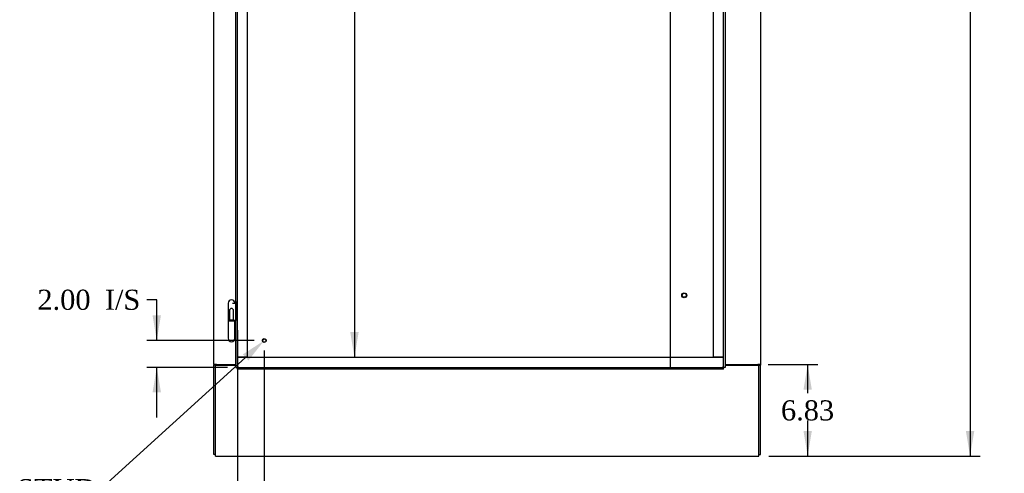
# Model space of a CAD drawing. Header units: inches. Extents: x 1 to 359, y -2 to 239.
# Tile 3 of 57: x 60 to 133, y 81 to 115. Entities that reach past the tile are written whole.
import ezdxf
from ezdxf import colors
from ezdxf.entities.mleader import LeaderData, LeaderLine
from ezdxf.enums import TextEntityAlignment as Align
from ezdxf.lldxf.tags import DXFTag
from ezdxf.math import Vec2, Vec3

# ---------------------------------------------------------------- set-up
doc = ezdxf.new("R2010")
doc.units = ezdxf.units.IN
doc.header["$MEASUREMENT"] = 0
for name, color, linetype in [('COM54273-5', 7, 'Continuous'), ('COM54274-4', 7, 'Continuous'), ('COM54275-6', 7, 'Continuous'), ('COM71137-8', 7, 'Continuous'), ('Default', 7, 'Continuous'), ('DV1_Default', 7, 'Continuous'), ('GSK11033', 7, 'Continuous'), ('HNG14563', 7, 'Continuous'), ('HNG14563B', 7, 'Continuous'), ('HNG14563MH', 7, 'Continuous'), ('STD21878', 7, 'Continuous'), ('STD26265', 7, 'Continuous')]:
    doc.layers.add(name, color=color, linetype=linetype)
doc.styles.add('SEACAD_Times_New_Roman', font='times.ttf')
tags = doc.linetypes.add('HIDDEN2', pattern=[0.1875, 0.125, -0.0625]).pattern_tags.tags
tags[6:7] = [DXFTag(74, 4), DXFTag(75, 0), DXFTag(340, '0'), DXFTag(46, 0.0), DXFTag(50, 0.0), DXFTag(44, 0.0), DXFTag(45, 0.0)]
tags[4:5] = [DXFTag(74, 4), DXFTag(75, 0), DXFTag(340, '0'), DXFTag(46, 0.0), DXFTag(50, 0.0), DXFTag(44, 0.0), DXFTag(45, 0.0)]
doc.dimstyles.new('HAMMOND_(STH_-_300x200)', dxfattribs={"dimtxt": 1.5, "dimasz": 1.875, "dimexe": 0.75, "dimexo": 0.75, "dimgap": 0.375, "dimtad": 0, "dimtih": 1, "dimtoh": 1, "dimzin": 0, "dimdsep": 46, "dimtxsty": 'SEACAD_Times_New_Roman', "dimblk1": '_SE_FILLED', "dimblk2": '_SE_FILLED', "dimsah": 1, "dimcen": 0.75, "dimadec": 0, "dimazin": 0, "dimtfac": 0.8, "dimtofl": 0, "dimtmove": 0, "dimatfit": 3, "dimfxl": 0, "dimtolj": 1, "dimtzin": 0, "dimarcsym": 0})

# ---------------------------------------------------------------- blocks, each defined once
blk = doc.blocks.new('DMBLK1108')
at = {"layer": 'Default', "linetype": 'Continuous'}
for points in [[(118.901, 87.593), (118.588, 89.468), (118.276, 87.593)], [(118.901, 84.516), (118.276, 84.516), (118.588, 82.641)]]:
    blk.add_hatch(color=7, dxfattribs=at).paths.add_polyline_path(points)
at = {"layer": 'Default', "color": 7, "linetype": 'Continuous'}
for p, q in [((115.633, 89.468), (119.338, 89.468)), ((118.588, 87.33), (118.588, 89.468)), ((118.588, 82.641), (118.588, 85.305)), ((115.693, 82.641), (119.338, 82.641))]:
    blk.add_line(p, q, dxfattribs=at)
at = {"layer": 'Default', "color": 7, "linetype": 'Continuous', "style": 'SEACAD_Times_New_Roman'}
blk.add_text('6.83', height=1.5, dxfattribs=at).set_placement((116.598, 86.805), align=Align.TOP_LEFT)
blk = doc.blocks.new('_SE_FILLED')
at = {"color": 0}
blk.add_line((0, 0), (-1, 0), dxfattribs=at)
blk.add_solid([(0, 0), (-1, -0.1665), (-1, 0.1665), (0, 0)], dxfattribs=at)
blk = doc.blocks.new('DMBLK1112')
at = {"layer": 'Default', "linetype": 'Continuous'}
for points in [[(74.193, 79.367), (76.068, 79.68), (74.193, 79.992)], [(79.943, 79.367), (79.943, 79.992), (78.068, 79.68)]]:
    blk.add_hatch(color=7, dxfattribs=at).paths.add_polyline_path(points)
at = {"layer": 'Default', "color": 7, "linetype": 'Continuous'}
for p, q in [((76.068, 92.033), (76.068, 78.93)), ((78.068, 90.516), (78.068, 78.93)), ((72.318, 79.68), (76.068, 79.68)), ((78.068, 79.68), (81.234, 79.68)), ((81.234, 79.68), (81.984, 79.68))]:
    blk.add_line(p, q, dxfattribs=at)
at = {"layer": 'Default', "color": 7, "linetype": 'Continuous', "style": 'SEACAD_Times_New_Roman'}
for s, p in [('2.00', (82.509, 80.43)), ('I/S', (87.54, 80.43))]:
    blk.add_text(s, height=1.5, dxfattribs=at).set_placement(p, align=Align.TOP_LEFT)
blk = doc.blocks.new('DMBLK1113')
at = {"layer": 'Default', "linetype": 'Continuous'}
for points in [[(69.739, 93.141), (70.052, 91.266), (70.364, 93.141)], [(69.739, 87.391), (70.364, 87.391), (70.052, 89.266)]]:
    blk.add_hatch(color=7, dxfattribs=at).paths.add_polyline_path(points)
at = {"layer": 'Default', "color": 7, "linetype": 'Continuous'}
for p, q in [((70.052, 94.31), (69.302, 94.31)), ((70.052, 91.266), (70.052, 94.31)), ((77.318, 91.266), (69.302, 91.266)), ((75.318, 89.266), (69.302, 89.266)), ((70.052, 85.516), (70.052, 89.266))]:
    blk.add_line(p, q, dxfattribs=at)
at = {"layer": 'Default', "color": 7, "linetype": 'Continuous', "style": 'SEACAD_Times_New_Roman'}
for s, p in [('2.00', (61.151, 95.06)), ('I/S', (66.182, 95.06))]:
    blk.add_text(s, height=1.5, dxfattribs=at).set_placement(p, align=Align.TOP_LEFT)
blk = doc.blocks.new('DMBLK1115')
at = {"layer": 'Default', "linetype": 'Continuous'}
for points in [[(85.105, 161.516), (84.792, 163.391), (84.48, 161.516)], [(85.105, 91.891), (84.48, 91.891), (84.792, 90.016)]]:
    blk.add_hatch(color=7, dxfattribs=at).paths.add_polyline_path(points)
at = {"layer": 'Default', "color": 7, "linetype": 'Continuous'}
for p, q in [((84.792, 163.391), (84.792, 127.979)), ((84.792, 125.954), (84.792, 90.016))]:
    blk.add_line(p, q, dxfattribs=at)
at = {"layer": 'Default', "color": 7, "linetype": 'Continuous', "style": 'SEACAD_Times_New_Roman'}
blk.add_text('73.38', height=1.5, dxfattribs=at).set_placement((82.233, 127.454), align=Align.TOP_LEFT)
blk = doc.blocks.new('DMBLK1120')
at = {"layer": 'Default', "linetype": 'Continuous'}
for points in [[(131.011, 164.891), (130.698, 166.766), (130.386, 164.891)], [(131.011, 84.516), (130.386, 84.516), (130.698, 82.641)]]:
    blk.add_hatch(color=7, dxfattribs=at).paths.add_polyline_path(points)
at = {"layer": 'Default', "color": 7, "linetype": 'Continuous'}
for p, q in [((112.866, 166.766), (131.448, 166.766)), ((130.698, 166.766), (130.698, 125.979)), ((130.698, 123.954), (130.698, 82.641)), ((115.693, 82.641), (131.448, 82.641))]:
    blk.add_line(p, q, dxfattribs=at)
at = {"layer": 'Default', "color": 7, "linetype": 'Continuous', "style": 'SEACAD_Times_New_Roman'}
blk.add_text('84.13', height=1.5, dxfattribs=at).set_placement((128.139, 125.454), align=Align.TOP_LEFT)

msp = doc.modelspace()

# ---------------------------------------------------------------- linework, layer by layer
at = {"layer": 'COM54273-5', "color": 7, "linetype": 'Continuous'}
for p, q in [((74.443, 82.826), (74.443, 89.438)), ((74.443, 89.438), (75.943, 89.438)), ((112.443, 89.438), (114.943, 89.438)), ((114.943, 82.826), (114.943, 89.438)), ((74.443, 82.641), (74.443, 82.826)), ((74.443, 82.641), (114.943, 82.641)), ((114.943, 82.641), (114.943, 82.826))]:
    msp.add_line(p, q, dxfattribs=at)
at = {"layer": 'COM54274-4', "color": 7, "linetype": 'Continuous'}
for p, q in [((115.068, 166.641), (115.068, 89.468)), ((112.443, 89.468), (114.883, 89.468)), ((115.068, 89.468), (114.883, 89.468)), ((114.943, 89.468), (114.943, 89.438)), ((114.943, 89.438), (115.068, 89.438)), ((115.068, 89.468), (115.068, 89.438)), ((115.068, 82.766), (115.068, 89.438)), ((114.943, 82.766), (115.068, 82.766))]:
    msp.add_line(p, q, dxfattribs=at)
at = {"layer": 'COM54275-6', "color": 7, "linetype": 'Continuous'}
for p, q in [((74.318, 89.468), (74.318, 166.641)), ((74.318, 89.468), (74.318, 89.438)), ((74.503, 89.468), (74.318, 89.468)), ((74.318, 82.766), (74.318, 89.438)), ((74.443, 89.438), (74.318, 89.438)), ((74.443, 89.468), (74.443, 89.438)), ((74.503, 89.468), (75.943, 89.468)), ((74.443, 82.766), (74.318, 82.766))]:
    msp.add_line(p, q, dxfattribs=at)
at = {"layer": 'COM71137-8', "color": 7, "linetype": 'Continuous'}
for p, q in [((75.943, 89.266), (75.943, 164.141)), ((112.443, 164.141), (112.443, 89.266)), ((75.943, 89.266), (76.018, 89.266)), ((76.068, 89.266), (76.018, 89.266)), ((76.114, 89.312), (76.068, 89.266)), ((76.068, 89.266), (76.068, 89.217)), ((76.068, 89.141), (76.068, 89.217)), ((112.318, 89.141), (76.068, 89.141)), ((76.127, 89.326), (76.127, 89.326)), ((76.127, 89.326), (76.128, 89.326)), ((76.128, 89.326), (76.127, 89.326)), ((76.128, 89.326), (76.128, 89.326)), ((112.258, 89.326), (112.258, 89.326)), ((112.258, 89.326), (112.258, 89.326)), ((112.258, 89.326), (112.258, 89.326)), ((112.258, 89.326), (112.258, 89.326)), ((112.268, 89.316), (112.318, 89.266)), ((112.318, 89.266), (112.367, 89.266)), ((112.318, 89.266), (112.318, 89.217)), ((112.318, 89.141), (112.318, 89.217)), ((112.443, 89.266), (112.367, 89.266))]:
    msp.add_line(p, q, dxfattribs=at)
at = {"layer": 'COM71137-8', "color": 7, "linetype": 'HIDDEN2'}
for p, q in [((76.068, 94.133), (75.943, 94.133)), ((76.068, 92.783), (75.943, 92.783)), ((112.263, 89.32), (112.268, 89.316))]:
    msp.add_line(p, q, dxfattribs=at)
at = {"layer": 'COM71137-8', "color": 7, "linetype": 'Continuous'}
for centre, start, end in [((76.782, 88.003), 116.33925, 121.16119), ((74.805, 89.98), 328.83881, 333.66075), ((111.603, 88.003), 58.83881, 63.66075), ((113.58, 89.98), 206.33925, 211.16119)]:
    msp.add_arc(centre, 1.476, start, end, dxfattribs=at)
at = {"layer": 'DV1_Default', "color": 7, "linetype": 'HIDDEN2'}
msp.add_line((108.351, 89.141), (108.351, 120.704), dxfattribs=at)
at = {"layer": 'GSK11033', "color": 7, "linetype": 'HIDDEN2'}
for p, q in [((76.068, 90.016), (76.068, 163.391)), ((76.818, 90.016), (76.818, 163.391)), ((111.568, 90.016), (111.568, 163.391)), ((112.318, 90.016), (112.318, 163.391)), ((76.068, 89.266), (76.068, 90.016)), ((76.068, 90.016), (112.318, 90.016)), ((76.818, 90.016), (76.068, 90.016)), ((112.318, 90.016), (111.568, 90.016)), ((112.318, 89.266), (112.318, 90.016)), ((76.068, 89.266), (112.318, 89.266))]:
    msp.add_line(p, q, dxfattribs=at)
at = {"layer": 'HNG14563', "color": 7, "linetype": 'Continuous'}
for p, q in [((75.373, 94.055), (75.373, 92.783)), ((75.712, 94.053), (75.943, 94.053)), ((75.878, 94.053), (75.878, 94.055)), ((75.727, 92.783), (75.943, 92.783))]:
    msp.add_line(p, q, dxfattribs=at)
at = {"layer": 'HNG14563', "color": 7, "linetype": 'HIDDEN2'}
for p, q in [((75.943, 94.053), (75.971, 94.053)), ((75.971, 94.053), (75.971, 92.783)), ((75.971, 94.053), (75.989, 94.053)), ((75.989, 94.053), (75.989, 92.783)), ((75.469, 93.501), (75.469, 92.783)), ((75.782, 92.783), (75.782, 93.501))]:
    msp.add_line(p, q, dxfattribs=at)
at = {"layer": 'HNG14563', "color": 7, "linetype": 'Continuous'}
msp.add_arc((75.626, 94.055), 0.253, 0, 180, dxfattribs=at)
at = {"layer": 'HNG14563', "color": 7, "linetype": 'HIDDEN2'}
msp.add_arc((75.626, 93.501), 0.157, 0, 180, dxfattribs=at)
at = {"layer": 'HNG14563B', "color": 7, "linetype": 'Continuous'}
for p, q in [((75.727, 92.783), (75.373, 92.783)), ((75.373, 92.783), (75.373, 92.704)), ((75.879, 92.704), (75.373, 92.704)), ((75.879, 92.704), (75.879, 92.783))]:
    msp.add_line(p, q, dxfattribs=at)
at = {"layer": 'HNG14563B', "color": 7, "linetype": 'HIDDEN2'}
for p, q in [((75.462, 92.783), (75.462, 92.704)), ((75.79, 92.704), (75.79, 92.783))]:
    msp.add_line(p, q, dxfattribs=at)
at = {"layer": 'HNG14563MH', "color": 7, "linetype": 'Continuous'}
for p, q in [((75.373, 92.704), (75.373, 91.431)), ((75.878, 91.431), (75.878, 92.704))]:
    msp.add_line(p, q, dxfattribs=at)
msp.add_arc((75.626, 91.431), 0.253, 180, 0, dxfattribs=at)
at = {"layer": 'STD21878', "color": 7, "linetype": 'HIDDEN2'}
for radius in [0.141, 0.125]:
    msp.add_circle((78.068, 91.266), radius, dxfattribs=at)
at = {"layer": 'STD26265', "color": 7, "linetype": 'HIDDEN2'}
for radius in [0.185, 0.15]:
    msp.add_circle((109.383, 94.641), radius, dxfattribs=at)

# ---------------------------------------------------------------- dimensions: what is measured, and where the dimension line sits
at = {"layer": 'Default', "color": 7, "linetype": 'Continuous'}
for base, p1, p2, angle, picture, middle, dimtype in [((130.698199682, 82.641014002), (112.115699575, 166.766014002), (114.942699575, 82.641014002), 90, 'DMBLK1120', (130.698199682, 124.703513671), 160), ((84.792017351, 163.391014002), (76.067699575, 163.391014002), (76.067699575, 90.016014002), 270, 'DMBLK1115', (84.792017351, 126.703515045), 161), ((118.588, 89.468), (74.443, 82.641), (114.883, 89.468), 90, 'DMBLK1108', (118.588, 86.055), 160)]:
    dim = msp.add_linear_dim(base=base, p1=p1, p2=p2, angle=angle, text='\\A1;<>', dimstyle='HAMMOND_(STH_-_300x200)', dxfattribs=at)
    dim.commit()
    dim.dimension.update_dxf_attribs({"geometry": picture, "text_midpoint": middle, "dimtype": dimtype})
dim = msp.add_linear_dim(base=(70.052, 91.266), p1=(76.068, 89.266), p2=(78.068, 91.266), angle=90, text='\\A1;<> I/S', dimstyle='HAMMOND_(STH_-_300x200)', override={"dimtmove": 1}, dxfattribs=at)
dim.commit()
dim.dimension.update_dxf_attribs({"geometry": 'DMBLK1113', "text_midpoint": (69.302, 94.31), "dimtype": 160})
dim = msp.add_linear_dim(base=(78.068, 79.68), p1=(76.068, 92.783), p2=(78.068, 91.266), text='\\A1;<> I/S', dimstyle='HAMMOND_(STH_-_300x200)', override={"dimtmove": 1}, dxfattribs=at)
dim.commit()
dim.dimension.update_dxf_attribs({"geometry": 'DMBLK1112', "text_midpoint": (81.984, 79.68), "dimtype": 160})

# ---------------------------------------------------------------- leaders
ml = msp.add_multileader_mtext('Standard', dxfattribs=at)
ml.set_content('{\\pxsm0.9;\\fTimes New Roman|b0||i0||c0|p34;\\W1.;GROUND STUD\\PDOOR\\P}', color=7)
ml.set_leader_properties()
ml.build(insert=Vec2(0, 0))
ml.multileader.update_dxf_attribs({"dogleg_length": 0, "arrow_head_size": 1.875})
ctx = ml.context
ctx.base_point, ctx.char_height, ctx.arrow_head_size, ctx.landing_gap_size = Vec3(49.552, 79.499), 1.5, 1.875, 0.525
ctx.text_align_type = 1
notes = []
notes.append((ctx, [(0, (1, 1, 0), (65.828, 80.159), (-1, 0), 0, [(0, [(78.068, 91.266)], 0, [])])]))
ctx.mtext.insert, ctx.mtext.alignment = Vec3(57.472, 80.925), 2
for ctx, leaders in notes:
    for number, flags, end, landing, length, lines in leaders:
        leader = LeaderData()
        leader.index, (leader.has_last_leader_line, leader.has_dogleg_vector, leader.attachment_direction) = number, flags
        leader.last_leader_point, leader.dogleg_vector, leader.dogleg_length = Vec3(end), Vec3(landing), length
        for number, points, colour, breaks in lines:
            line = LeaderLine()
            line.index, line.vertices, line.color, line.breaks = number, Vec3.list(points), colors.encode_raw_color(colour), breaks
            leader.lines.append(line)
        ctx.leaders.append(leader)

doc.saveas('drawing.dxf')
